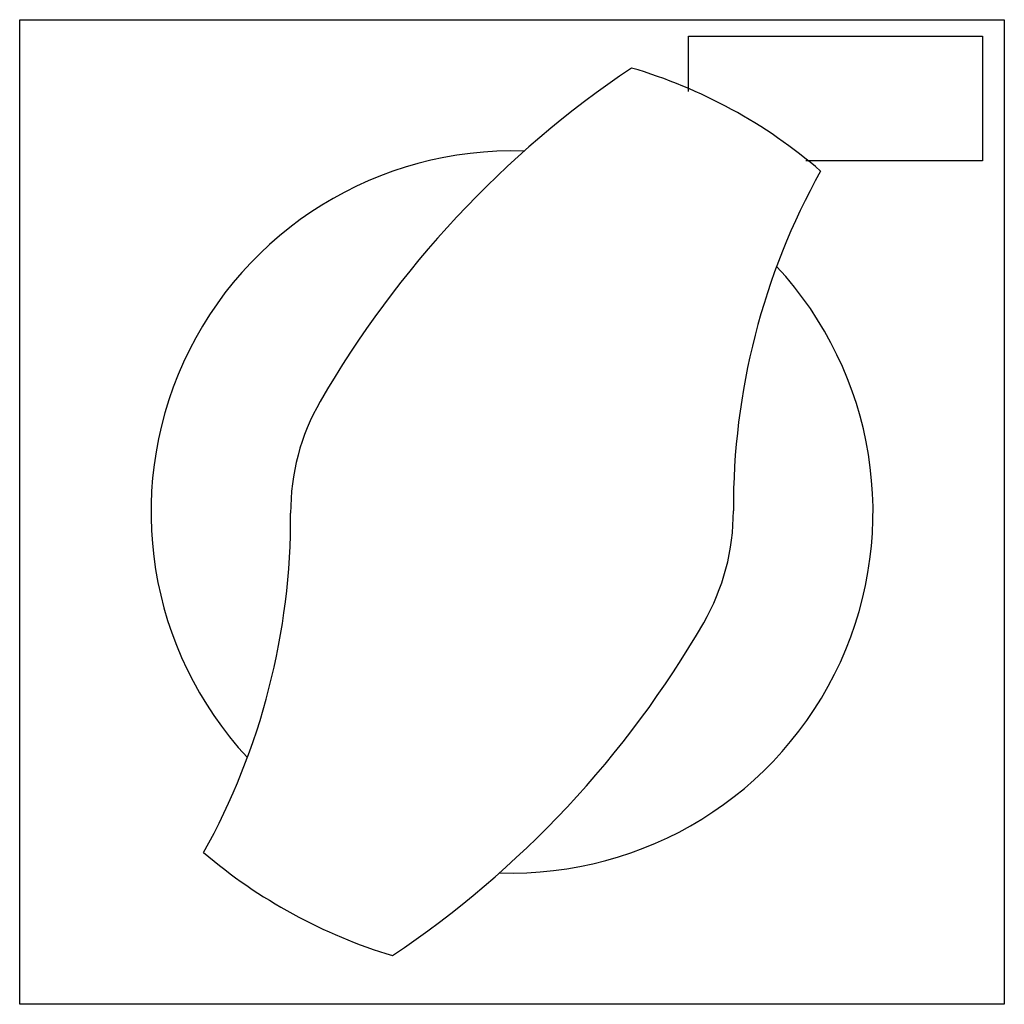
# Model space of a CAD drawing. Header units: millimetres. Extents: x 10.4 to 85.4, y 28.1 to 103.1.
import ezdxf

# ---------------------------------------------------------------- set-up
doc = ezdxf.new("R2010")
doc.units = ezdxf.units.MM
doc.header["$LTSCALE"] = 8.608238
doc.layers.get('0').update_dxf_attribs({"linetype": 'CONTINUOUS'})

msp = doc.modelspace()

# ---------------------------------------------------------------- linework, layer by layer
at = {"color": 7, "linetype": 'Continuous'}
for p, q in [((10.4, 28.125), (10.4, 103.125)), ((10.4, 103.125), (85.4, 103.125)), ((85.4, 103.125), (85.4, 28.125)), ((61.35, 97.649), (61.35, 101.876)), ((61.35, 101.876), (83.75, 101.876)), ((83.75, 101.876), (83.75, 92.374)), ((83.75, 92.374), (70.276, 92.374)), ((85.4, 28.125), (10.4, 28.125))]:
    msp.add_line(p, q, dxfattribs=at)
for centre, radius, start, end in [((99.874, 35.647), 76.863, 123.89878, 150.02394), ((46.194, 62.497), 38.497, 49.09564, 73.69106), ((47.9, 65.625), 27.5, 88.0717, 222.86273), ((117.399, 66.001), 52.637, 150.90845, 180.3098), ((47.9, 65.625), 27.5, 268.02382, 42.86273), ((47.9, 65.625), 16.863, 150.02394, 180.3098), ((-21.599, 65.249), 52.637, 330.93584, 0.3098), ((47.9, 65.625), 16.863, 329.97606, 0.3098), ((-4.049, 95.647), 76.863, 303.87484, 329.97606), ((50.548, 70.479), 40.397, 229.68018, 253.08188)]:
    msp.add_arc(centre, radius, start, end, dxfattribs=at)

doc.saveas('drawing.dxf')
